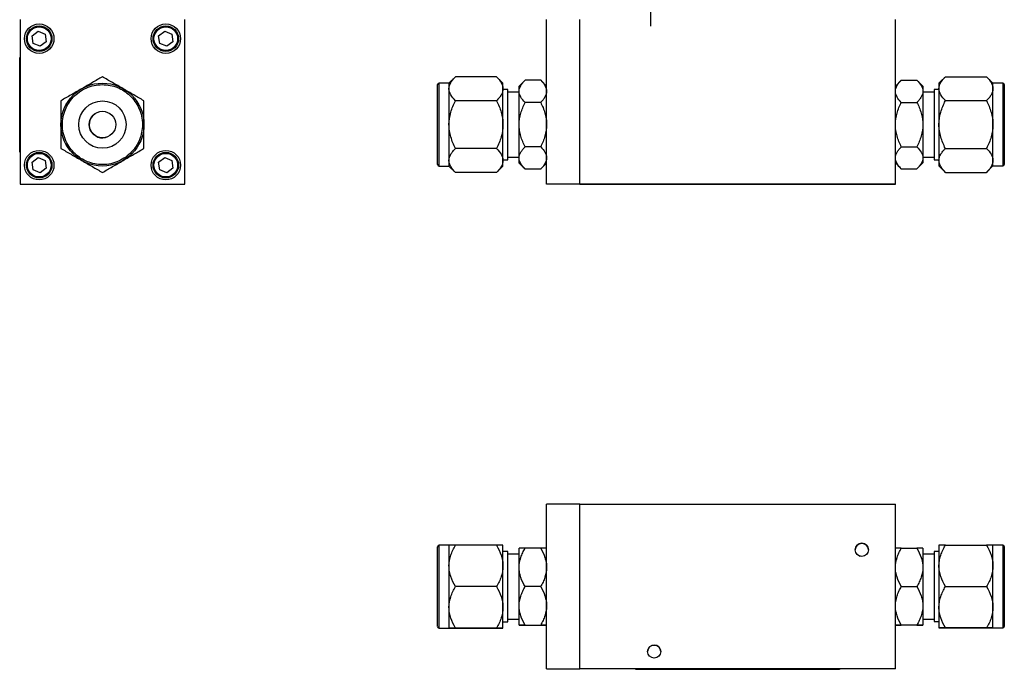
# Model space of a CAD drawing. Header units: inches. Extents: x 3.8 to 27.2, y 3.2 to 18.7.
# Tile 1 of 7: x 3.8 to 14.2, y 3.2 to 10. Entities that reach past the tile are written whole.
import ezdxf

# ---------------------------------------------------------------- set-up
doc = ezdxf.new("R2010")
doc.units = ezdxf.units.IN
doc.header["$LTSCALE"] = 2
doc.header["$MEASUREMENT"] = 0
doc.layers.add('SLD-0', color=179, linetype='Continuous')

# ---------------------------------------------------------------- blocks, each defined once
blk = doc.blocks.new('SW_CENTERMARKSYMBOL_0')
at = {"layer": 'SLD-0', "color": 0}
for p, q in [((0, 0.1), (0, 0.186)), ((-0.1, 0), (-0.186, 0)), ((0, 0), (-0.1, 0)), ((0, 0), (0, 0.1)), ((0, 0), (0, -0.1)), ((0, 0), (0.1, 0)), ((0.1, 0), (0.186, 0)), ((0, -0.1), (0, -0.186))]:
    blk.add_line(p, q, dxfattribs=at)

msp = doc.modelspace()

# ---------------------------------------------------------------- linework, layer by layer
at = {"color": 7, "linetype": 'Continuous', "lineweight": 25}
for p, q in [((3.845, 10.045), (3.846, 9.844)), ((3.846, 10.045), (3.845, 10.045)), ((3.846, 10.046), (3.846, 8.307)), ((5.585, 8.307), (5.585, 10.046)), ((9.404, 8.307), (9.404, 10.046)), ((9.754, 9.845), (9.754, 10.046)), ((13.087, 8.308), (13.087, 10.047)), ((3.971, 9.876), (4.036, 9.925)), ((4.036, 9.925), (4.111, 9.894)), ((4.111, 9.894), (4.122, 9.813)), ((5.308, 9.876), (5.373, 9.925)), ((5.373, 9.925), (5.448, 9.894)), ((5.448, 9.894), (5.459, 9.813)), ((3.982, 9.795), (3.971, 9.876)), ((4.057, 9.764), (3.982, 9.795)), ((4.122, 9.813), (4.057, 9.764)), ((5.319, 9.795), (5.308, 9.876)), ((5.394, 9.764), (5.319, 9.795)), ((5.459, 9.813), (5.394, 9.764)), ((5.586, 8.308), (5.585, 9.845)), ((9.754, 8.308), (9.754, 9.845)), ((3.841, 9.645), (3.846, 9.645)), ((3.841, 8.645), (3.841, 9.645)), ((8.374, 9.374), (8.269, 9.374)), ((8.442, 9.442), (8.374, 9.374)), ((8.374, 9.374), (8.374, 9.316)), ((8.877, 9.442), (8.442, 9.442)), ((8.944, 9.374), (8.877, 9.442)), ((8.944, 9.316), (8.944, 9.374)), ((9.177, 9.405), (9.114, 9.343)), ((9.342, 9.406), (9.177, 9.406)), ((9.404, 9.343), (9.342, 9.405)), ((13.15, 9.406), (13.087, 9.343)), ((13.15, 9.406), (13.315, 9.406)), ((13.377, 9.343), (13.315, 9.406)), ((13.615, 9.442), (13.547, 9.375)), ((13.547, 9.375), (13.547, 9.316)), ((13.615, 9.442), (14.05, 9.442)), ((14.117, 9.375), (14.05, 9.442)), ((14.222, 9.375), (14.117, 9.375)), ((14.117, 9.316), (14.117, 9.375)), ((8.374, 9.316), (8.374, 8.937)), ((8.944, 8.937), (8.944, 9.316)), ((8.994, 9.308), (8.944, 9.308)), ((8.994, 8.566), (8.994, 9.308)), ((9.114, 9.28), (8.994, 9.28)), ((9.114, 9.289), (9.114, 9.343)), ((9.114, 8.937), (9.114, 9.289)), ((13.377, 9.343), (13.377, 9.289)), ((13.377, 9.289), (13.377, 8.937)), ((13.497, 9.281), (13.377, 9.281)), ((13.547, 9.308), (13.497, 9.308)), ((13.497, 9.308), (13.497, 8.566)), ((13.547, 9.316), (13.547, 8.937)), ((14.117, 8.937), (14.117, 9.316)), ((8.877, 9.189), (8.442, 9.189)), ((9.342, 9.171), (9.177, 9.171)), ((13.15, 9.172), (13.315, 9.172)), ((13.615, 9.19), (14.05, 9.19)), ((8.374, 8.937), (8.374, 8.558)), ((8.944, 8.558), (8.944, 8.937)), ((9.114, 8.585), (9.114, 8.937)), ((13.377, 8.937), (13.377, 8.585)), ((13.547, 8.937), (13.547, 8.558)), ((14.117, 8.558), (14.117, 8.937)), ((3.841, 8.645), (3.846, 8.645)), ((8.877, 8.684), (8.442, 8.684)), ((9.342, 8.702), (9.177, 8.702)), ((13.15, 8.703), (13.315, 8.703)), ((13.615, 8.685), (14.05, 8.685)), ((3.971, 8.539), (4.036, 8.588)), ((3.982, 8.458), (3.971, 8.539)), ((4.036, 8.588), (4.111, 8.557)), ((4.111, 8.557), (4.122, 8.476)), ((5.308, 8.539), (5.373, 8.588)), ((5.319, 8.458), (5.308, 8.539)), ((5.373, 8.588), (5.448, 8.557)), ((5.448, 8.557), (5.459, 8.476)), ((8.374, 8.558), (8.374, 8.499)), ((8.944, 8.566), (8.994, 8.566)), ((8.944, 8.499), (8.944, 8.558)), ((8.994, 8.593), (9.114, 8.593)), ((9.114, 8.53), (9.114, 8.585)), ((9.114, 8.53), (9.177, 8.468)), ((9.342, 8.468), (9.404, 8.53)), ((13.087, 8.531), (13.15, 8.468)), ((13.315, 8.468), (13.377, 8.531)), ((13.377, 8.594), (13.497, 8.594)), ((13.377, 8.585), (13.377, 8.531)), ((13.497, 8.566), (13.547, 8.566)), ((13.547, 8.558), (13.547, 8.5)), ((14.117, 8.5), (14.117, 8.558)), ((4.057, 8.427), (3.982, 8.458)), ((4.122, 8.476), (4.057, 8.427)), ((5.394, 8.427), (5.319, 8.458)), ((5.459, 8.476), (5.394, 8.427)), ((8.269, 8.499), (8.374, 8.499)), ((8.374, 8.499), (8.442, 8.432)), ((8.877, 8.431), (8.442, 8.431)), ((8.877, 8.432), (8.944, 8.499)), ((9.342, 8.467), (9.177, 8.467)), ((13.15, 8.468), (13.315, 8.468)), ((13.547, 8.5), (13.615, 8.432)), ((13.615, 8.432), (14.05, 8.432)), ((14.05, 8.432), (14.117, 8.5)), ((14.117, 8.5), (14.222, 8.5)), ((3.846, 8.307), (5.585, 8.307)), ((3.847, 8.306), (4.047, 8.307)), ((3.847, 8.307), (3.847, 8.306)), ((5.585, 8.308), (5.586, 8.308)), ((9.754, 8.307), (9.404, 8.307)), ((9.754, 8.308), (13.087, 8.308)), ((9.754, 8.308), (9.754, 8.308)), ((9.754, 8.307), (9.754, 8.308)), ((9.754, 8.306), (9.754, 8.307)), ((13.087, 8.306), (9.754, 8.306)), ((13.087, 8.306), (13.087, 8.308)), ((9.404, 3.185), (9.404, 4.924)), ((9.754, 4.924), (9.404, 4.924)), ((9.754, 4.924), (9.754, 4.925)), ((9.754, 4.925), (13.087, 4.925)), ((9.754, 3.386), (9.754, 4.924)), ((13.087, 3.186), (13.087, 4.925)), ((8.374, 4.491), (8.269, 4.491)), ((8.374, 4.491), (8.374, 4.273)), ((8.877, 4.491), (8.442, 4.491)), ((8.944, 4.273), (8.944, 4.491)), ((13.547, 4.492), (13.547, 4.274)), ((13.615, 4.492), (14.05, 4.492)), ((14.222, 4.492), (14.117, 4.492)), ((14.117, 4.274), (14.117, 4.492)), ((8.994, 4.425), (8.944, 4.425)), ((8.994, 3.683), (8.994, 4.425)), ((9.114, 4.397), (8.994, 4.397)), ((9.114, 4.257), (9.114, 4.46)), ((9.342, 4.46), (9.177, 4.46)), ((12.687, 4.392), (12.717, 4.376)), ((13.15, 4.461), (13.315, 4.461)), ((13.377, 4.461), (13.377, 4.258)), ((13.497, 4.398), (13.377, 4.398)), ((13.547, 4.425), (13.497, 4.425)), ((13.497, 4.425), (13.497, 3.733)), ((8.374, 4.273), (8.374, 3.835)), ((8.944, 3.835), (8.944, 4.273)), ((13.547, 4.274), (13.547, 3.836)), ((14.117, 3.836), (14.117, 4.274)), ((9.114, 3.851), (9.114, 4.257)), ((13.377, 4.258), (13.377, 3.852)), ((13.15, 4.055), (13.315, 4.055)), ((13.615, 4.055), (14.05, 4.055)), ((8.877, 4.054), (8.442, 4.054)), ((9.342, 4.054), (9.177, 4.054)), ((9.114, 3.648), (9.114, 3.851)), ((13.377, 3.852), (13.377, 3.648)), ((8.374, 3.835), (8.374, 3.616)), ((8.944, 3.616), (8.944, 3.835)), ((13.547, 3.836), (13.547, 3.617)), ((14.117, 3.617), (14.117, 3.836)), ((8.944, 3.683), (8.994, 3.683)), ((8.994, 3.71), (9.114, 3.71)), ((9.177, 3.648), (9.342, 3.648)), ((9.177, 3.647), (9.342, 3.647)), ((13.315, 3.648), (13.15, 3.648)), ((13.315, 3.648), (13.15, 3.648)), ((13.377, 3.711), (13.497, 3.711)), ((13.497, 3.733), (13.497, 3.684)), ((13.497, 3.684), (13.547, 3.684)), ((8.269, 3.616), (8.374, 3.616)), ((8.877, 3.616), (8.442, 3.616)), ((8.442, 3.616), (8.877, 3.616)), ((14.05, 3.617), (13.615, 3.617)), ((13.615, 3.617), (14.05, 3.617)), ((14.117, 3.617), (14.222, 3.617)), ((9.754, 3.186), (9.754, 3.386)), ((9.404, 3.185), (9.754, 3.185)), ((13.087, 3.186), (9.754, 3.186)), ((9.754, 3.185), (9.754, 3.186)), ((10.348, 3.185), (9.754, 3.185)), ((9.754, 3.185), (9.754, 3.185)), ((10.348, 3.18), (10.348, 3.185)), ((12.498, 3.185), (10.348, 3.185)), ((12.498, 3.18), (10.348, 3.18)), ((13.087, 3.185), (12.498, 3.185)), ((12.498, 3.185), (12.498, 3.18)), ((13.087, 3.185), (13.087, 3.186))]:
    msp.add_line(p, q, dxfattribs=at)
at = {"color": 8, "linetype": 'Continuous', "lineweight": 25}
for p, q in [((8.269, 8.499), (8.269, 9.374)), ((14.222, 9.375), (14.222, 8.5)), ((8.269, 3.616), (8.269, 4.491)), ((14.222, 4.492), (14.222, 3.676)), ((14.222, 3.676), (14.222, 3.617))]:
    msp.add_line(p, q, dxfattribs=at)
at = {"color": 7, "linetype": 'Continuous', "lineweight": 25}
for centre, radius in [((4.047, 9.845), 0.156), ((5.384, 9.845), 0.156), ((4.047, 9.845), 0.135), ((4.047, 9.845), 0.125), ((5.384, 9.845), 0.135), ((5.384, 9.845), 0.125), ((4.715, 8.937), 0.438), ((4.715, 8.937), 0.25), ((4.715, 8.937), 0.14), ((4.047, 8.508), 0.156), ((4.047, 8.508), 0.135), ((4.047, 8.508), 0.125), ((5.384, 8.508), 0.156), ((5.384, 8.508), 0.135), ((5.384, 8.508), 0.125), ((12.733, 4.443), 0.0693), ((10.541, 3.368), 0.0693)]:
    msp.add_circle(centre, radius, dxfattribs=at)
for centre, radius, start, end in [((8.269, 9.359), 0.015, 90, 180), ((14.222, 9.36), 0.015, 0, 90), ((4.715, 8.937), 0.14, 126.5352, 306.1902), ((8.269, 8.514), 0.015, 180, 270), ((14.222, 8.515), 0.015, 270, 0), ((10.517, 17.096), 8.789, 269.7056, 270.6041), ((12.709, 17.096), 8.789, 269.7056, 270.6041), ((8.269, 4.476), 0.015, 90, 180), ((12.733, 4.443), 0.0693, 0, 180), ((14.222, 4.477), 0.015, 0, 90), ((12.524, 4.054), 0.375, 59.1789, 64.3565), ((8.269, 3.631), 0.015, 180, 270), ((14.222, 3.632), 0.015, 270, 0), ((10.541, 3.368), 0.0693, 0, 180)]:
    msp.add_arc(centre, radius, start, end, dxfattribs=at)
for points, knots in [([(4.348, 9.148), (4.336, 9.125), (4.313, 9.077), (4.294, 8.997), (4.29, 8.912), (4.304, 8.826), (4.335, 8.745), (4.381, 8.673), (4.438, 8.614), (4.502, 8.568), (4.574, 8.535), (4.654, 8.516), (4.739, 8.512), (4.825, 8.526), (4.906, 8.557), (4.978, 8.603), (5.037, 8.66), (5.083, 8.724), (5.116, 8.796), (5.135, 8.876), (5.139, 8.961), (5.125, 9.047), (5.094, 9.128), (5.048, 9.2), (4.991, 9.259), (4.927, 9.305), (4.855, 9.338), (4.775, 9.357), (4.69, 9.361), (4.604, 9.348), (4.523, 9.316), (4.451, 9.27), (4.392, 9.213), (4.361, 9.17), (4.348, 9.148)], [0, 0, 0, 0, 0.029129, 0.060003, 0.09216, 0.125, 0.15784, 0.189997, 0.220871, 0.25, 0.279129, 0.310003, 0.34216, 0.375, 0.40784, 0.439997, 0.470871, 0.5, 0.529129, 0.560003, 0.59216, 0.625, 0.65784, 0.689997, 0.720871, 0.75, 0.779129, 0.810003, 0.84216, 0.875, 0.90784, 0.939997, 0.970871, 1, 1, 1, 1]), ([(4.714, 9.442), (4.68, 9.422), (4.645, 9.402), (4.59, 9.37), (4.572, 9.359), (4.534, 9.338), (4.515, 9.326), (4.495, 9.315)], [0, 0, 0, 0, 0.5, 0.5, 0.75, 0.75, 1, 1, 1, 1]), ([(4.933, 9.316), (4.895, 9.338), (4.857, 9.359), (4.802, 9.391), (4.784, 9.401), (4.749, 9.422), (4.731, 9.432), (4.714, 9.442)], [0, 0, 0, 0, 0.5, 0.5, 0.75, 0.75, 1, 1, 1, 1]), ([(8.254, 8.515), (8.254, 8.515), (8.254, 8.514), (8.254, 8.524), (8.254, 8.541), (8.254, 8.559), (8.254, 8.58), (8.254, 8.613), (8.254, 8.66), (8.254, 8.717), (8.254, 8.772), (8.254, 8.822), (8.254, 8.871), (8.254, 8.918), (8.254, 8.975), (8.254, 9.033), (8.254, 9.088), (8.254, 9.128), (8.254, 9.165), (8.254, 9.21), (8.254, 9.259), (8.254, 9.3), (8.254, 9.327), (8.254, 9.344), (8.254, 9.355), (8.254, 9.359), (8.254, 9.359), (8.254, 9.359)], [0, 0, 0, 0, 0.017891, 0.083524, 0.116377, 0.149245, 0.181414, 0.213597, 0.275301, 0.333518, 0.372341, 0.412374, 0.453539, 0.485707, 0.517891, 0.583524, 0.616377, 0.649245, 0.681414, 0.713597, 0.775301, 0.833518, 0.872341, 0.912374, 0.953539, 0.985707, 1, 1, 1, 1]), ([(8.374, 9.316), (8.374, 9.338), (8.381, 9.359), (8.399, 9.391), (8.407, 9.401), (8.423, 9.422), (8.432, 9.432), (8.442, 9.442)], [0, 0, 0, 0, 0.5, 0.5, 0.75, 0.75, 1, 1, 1, 1]), ([(8.877, 9.442), (8.897, 9.422), (8.913, 9.402), (8.931, 9.37), (8.936, 9.36), (8.943, 9.338), (8.944, 9.327), (8.944, 9.316)], [0, 0, 0, 0, 0.5, 0.5, 0.75, 0.75, 1, 1, 1, 1]), ([(9.114, 9.289), (9.114, 9.309), (9.121, 9.329), (9.138, 9.359), (9.144, 9.368), (9.16, 9.387), (9.168, 9.397), (9.177, 9.406)], [0, 0, 0, 0, 0.5, 0.5, 0.75, 0.75, 1, 1, 1, 1]), ([(9.342, 9.406), (9.36, 9.387), (9.376, 9.369), (9.392, 9.339), (9.397, 9.329), (9.403, 9.309), (9.404, 9.299), (9.404, 9.289)], [0, 0, 0, 0, 0.5, 0.5, 0.75, 0.75, 1, 1, 1, 1]), ([(13.087, 9.289), (13.087, 9.31), (13.094, 9.33), (13.111, 9.359), (13.117, 9.369), (13.133, 9.388), (13.141, 9.397), (13.15, 9.406)], [0, 0, 0, 0, 0.5, 0.5, 0.75, 0.75, 1, 1, 1, 1]), ([(13.315, 9.406), (13.333, 9.388), (13.349, 9.369), (13.365, 9.34), (13.37, 9.33), (13.376, 9.31), (13.377, 9.299), (13.377, 9.289)], [0, 0, 0, 0, 0.5, 0.5, 0.75, 0.75, 1, 1, 1, 1]), ([(13.547, 9.316), (13.547, 9.338), (13.554, 9.36), (13.572, 9.391), (13.58, 9.402), (13.596, 9.422), (13.605, 9.432), (13.615, 9.442)], [0, 0, 0, 0, 0.5, 0.5, 0.75, 0.75, 1, 1, 1, 1]), ([(14.05, 9.442), (14.07, 9.422), (14.086, 9.402), (14.104, 9.371), (14.109, 9.36), (14.116, 9.338), (14.117, 9.327), (14.117, 9.316)], [0, 0, 0, 0, 0.5, 0.5, 0.75, 0.75, 1, 1, 1, 1]), ([(14.237, 9.359), (14.237, 9.359), (14.237, 9.359), (14.237, 9.35), (14.237, 9.333), (14.237, 9.315), (14.237, 9.294), (14.237, 9.261), (14.237, 9.214), (14.237, 9.157), (14.237, 9.102), (14.237, 9.052), (14.237, 9.003), (14.237, 8.957), (14.237, 8.899), (14.237, 8.842), (14.237, 8.786), (14.237, 8.747), (14.237, 8.709), (14.237, 8.664), (14.237, 8.615), (14.237, 8.574), (14.237, 8.547), (14.237, 8.529), (14.237, 8.519), (14.237, 8.515), (14.237, 8.515), (14.237, 8.515)], [0, 0, 0, 0, 0.0174143, 0.0830476, 0.1159002, 0.1487688, 0.1809369, 0.2131207, 0.2748248, 0.3330417, 0.3718642, 0.4118978, 0.4530624, 0.4852306, 0.5174143, 0.5830476, 0.6159002, 0.6487688, 0.6809369, 0.7131207, 0.7748248, 0.8330417, 0.8718642, 0.9118978, 0.9530624, 0.9852306, 1, 1, 1, 1]), ([(4.495, 9.315), (4.457, 9.293), (4.42, 9.271), (4.365, 9.24), (4.347, 9.229), (4.311, 9.209), (4.294, 9.199), (4.277, 9.189)], [0, 0, 0, 0, 0.5, 0.5, 0.75, 0.75, 1, 1, 1, 1]), ([(5.152, 9.189), (5.118, 9.209), (5.082, 9.229), (5.028, 9.261), (5.009, 9.272), (4.972, 9.293), (4.952, 9.304), (4.933, 9.316)], [0, 0, 0, 0, 0.5, 0.5, 0.75, 0.75, 1, 1, 1, 1]), ([(8.442, 9.189), (8.422, 9.209), (8.406, 9.229), (8.388, 9.261), (8.383, 9.272), (8.376, 9.293), (8.374, 9.304), (8.374, 9.316)], [0, 0, 0, 0, 0.5, 0.5, 0.75, 0.75, 1, 1, 1, 1]), ([(8.944, 9.316), (8.944, 9.293), (8.938, 9.272), (8.92, 9.24), (8.912, 9.23), (8.896, 9.209), (8.887, 9.199), (8.877, 9.189)], [0, 0, 0, 0, 0.5, 0.5, 0.75, 0.75, 1, 1, 1, 1]), ([(9.177, 9.171), (9.159, 9.19), (9.143, 9.209), (9.127, 9.238), (9.122, 9.248), (9.116, 9.268), (9.114, 9.278), (9.114, 9.289)], [0, 0, 0, 0, 0.5, 0.5, 0.75, 0.75, 1, 1, 1, 1]), ([(9.404, 9.289), (9.404, 9.268), (9.398, 9.248), (9.381, 9.219), (9.375, 9.209), (9.359, 9.19), (9.351, 9.181), (9.342, 9.171)], [0, 0, 0, 0, 0.5, 0.5, 0.75, 0.75, 1, 1, 1, 1]), ([(13.15, 9.172), (13.132, 9.19), (13.116, 9.209), (13.1, 9.238), (13.095, 9.248), (13.089, 9.268), (13.087, 9.279), (13.087, 9.289)], [0, 0, 0, 0, 0.5, 0.5, 0.75, 0.75, 1, 1, 1, 1]), ([(13.377, 9.289), (13.377, 9.268), (13.371, 9.248), (13.354, 9.219), (13.348, 9.209), (13.332, 9.19), (13.324, 9.181), (13.315, 9.172)], [0, 0, 0, 0, 0.5, 0.5, 0.75, 0.75, 1, 1, 1, 1]), ([(13.615, 9.19), (13.595, 9.21), (13.579, 9.23), (13.561, 9.261), (13.556, 9.272), (13.549, 9.294), (13.547, 9.305), (13.547, 9.316)], [0, 0, 0, 0, 0.5, 0.5, 0.75, 0.75, 1, 1, 1, 1]), ([(14.117, 9.316), (14.117, 9.294), (14.111, 9.272), (14.093, 9.241), (14.085, 9.23), (14.069, 9.21), (14.06, 9.2), (14.05, 9.19)], [0, 0, 0, 0, 0.5, 0.5, 0.75, 0.75, 1, 1, 1, 1]), ([(4.277, 9.189), (4.277, 9.149), (4.277, 9.109), (4.277, 9.046), (4.277, 9.025), (4.277, 8.981), (4.277, 8.959), (4.277, 8.936)], [0, 0, 0, 0, 0.5, 0.5, 0.75, 0.75, 1, 1, 1, 1]), ([(5.152, 8.937), (5.152, 8.981), (5.152, 9.024), (5.152, 9.088), (5.152, 9.109), (5.152, 9.15), (5.152, 9.17), (5.152, 9.189)], [0, 0, 0, 0, 0.5, 0.5, 0.75, 0.75, 1, 1, 1, 1]), ([(8.374, 8.937), (8.374, 8.981), (8.381, 9.024), (8.399, 9.088), (8.407, 9.109), (8.423, 9.15), (8.432, 9.17), (8.442, 9.189)], [0, 0, 0, 0, 0.5, 0.5, 0.75, 0.75, 1, 1, 1, 1]), ([(8.877, 9.189), (8.897, 9.15), (8.913, 9.109), (8.931, 9.047), (8.936, 9.025), (8.943, 8.982), (8.944, 8.959), (8.944, 8.937)], [0, 0, 0, 0, 0.5, 0.5, 0.75, 0.75, 1, 1, 1, 1]), ([(9.114, 8.937), (9.114, 8.978), (9.121, 9.018), (9.138, 9.077), (9.144, 9.096), (9.16, 9.134), (9.168, 9.153), (9.177, 9.171)], [0, 0, 0, 0, 0.5, 0.5, 0.75, 0.75, 1, 1, 1, 1]), ([(9.342, 9.171), (9.36, 9.135), (9.376, 9.097), (9.392, 9.039), (9.397, 9.019), (9.403, 8.978), (9.404, 8.958), (9.404, 8.937)], [0, 0, 0, 0, 0.5, 0.5, 0.75, 0.75, 1, 1, 1, 1]), ([(13.087, 8.937), (13.087, 8.979), (13.094, 9.019), (13.111, 9.078), (13.117, 9.097), (13.133, 9.135), (13.141, 9.154), (13.15, 9.172)], [0, 0, 0, 0, 0.5, 0.5, 0.75, 0.75, 1, 1, 1, 1]), ([(13.315, 9.172), (13.333, 9.135), (13.349, 9.098), (13.365, 9.039), (13.37, 9.019), (13.376, 8.979), (13.377, 8.958), (13.377, 8.937)], [0, 0, 0, 0, 0.5, 0.5, 0.75, 0.75, 1, 1, 1, 1]), ([(13.547, 8.937), (13.547, 8.982), (13.554, 9.025), (13.572, 9.088), (13.58, 9.109), (13.596, 9.15), (13.605, 9.17), (13.615, 9.19)], [0, 0, 0, 0, 0.5, 0.5, 0.75, 0.75, 1, 1, 1, 1]), ([(14.05, 9.19), (14.07, 9.15), (14.086, 9.11), (14.104, 9.047), (14.109, 9.026), (14.116, 8.982), (14.117, 8.96), (14.117, 8.937)], [0, 0, 0, 0, 0.5, 0.5, 0.75, 0.75, 1, 1, 1, 1]), ([(4.277, 8.936), (4.277, 8.892), (4.277, 8.849), (4.277, 8.785), (4.277, 8.764), (4.277, 8.723), (4.277, 8.703), (4.277, 8.684)], [0, 0, 0, 0, 0.5, 0.5, 0.75, 0.75, 1, 1, 1, 1]), ([(5.152, 8.684), (5.152, 8.724), (5.152, 8.764), (5.152, 8.827), (5.152, 8.849), (5.152, 8.892), (5.152, 8.915), (5.152, 8.937)], [0, 0, 0, 0, 0.5, 0.5, 0.75, 0.75, 1, 1, 1, 1]), ([(8.442, 8.684), (8.422, 8.724), (8.406, 8.764), (8.388, 8.827), (8.383, 8.849), (8.376, 8.892), (8.374, 8.915), (8.374, 8.937)], [0, 0, 0, 0, 0.5, 0.5, 0.75, 0.75, 1, 1, 1, 1]), ([(8.944, 8.937), (8.944, 8.893), (8.938, 8.849), (8.92, 8.786), (8.912, 8.765), (8.896, 8.724), (8.887, 8.704), (8.877, 8.684)], [0, 0, 0, 0, 0.5, 0.5, 0.75, 0.75, 1, 1, 1, 1]), ([(9.177, 8.702), (9.159, 8.739), (9.143, 8.777), (9.127, 8.835), (9.122, 8.855), (9.116, 8.895), (9.114, 8.916), (9.114, 8.937)], [0, 0, 0, 0, 0.5, 0.5, 0.75, 0.75, 1, 1, 1, 1]), ([(9.404, 8.937), (9.404, 8.896), (9.398, 8.856), (9.381, 8.797), (9.375, 8.777), (9.359, 8.739), (9.351, 8.721), (9.342, 8.702)], [0, 0, 0, 0, 0.5, 0.5, 0.75, 0.75, 1, 1, 1, 1]), ([(13.15, 8.703), (13.132, 8.74), (13.116, 8.777), (13.1, 8.836), (13.095, 8.855), (13.089, 8.896), (13.087, 8.917), (13.087, 8.937)], [0, 0, 0, 0, 0.5, 0.5, 0.75, 0.75, 1, 1, 1, 1]), ([(13.377, 8.937), (13.377, 8.896), (13.371, 8.856), (13.354, 8.797), (13.348, 8.778), (13.332, 8.74), (13.324, 8.721), (13.315, 8.703)], [0, 0, 0, 0, 0.5, 0.5, 0.75, 0.75, 1, 1, 1, 1]), ([(13.615, 8.685), (13.595, 8.724), (13.579, 8.765), (13.561, 8.828), (13.556, 8.849), (13.549, 8.893), (13.547, 8.915), (13.547, 8.937)], [0, 0, 0, 0, 0.5, 0.5, 0.75, 0.75, 1, 1, 1, 1]), ([(14.117, 8.937), (14.117, 8.893), (14.111, 8.85), (14.093, 8.786), (14.085, 8.766), (14.069, 8.725), (14.06, 8.705), (14.05, 8.685)], [0, 0, 0, 0, 0.5, 0.5, 0.75, 0.75, 1, 1, 1, 1]), ([(4.277, 8.684), (4.311, 8.664), (4.347, 8.644), (4.401, 8.612), (4.42, 8.602), (4.457, 8.58), (4.477, 8.569), (4.496, 8.558)], [0, 0, 0, 0, 0.5, 0.5, 0.75, 0.75, 1, 1, 1, 1]), ([(4.934, 8.558), (4.972, 8.58), (5.009, 8.602), (5.064, 8.633), (5.082, 8.644), (5.118, 8.664), (5.135, 8.674), (5.152, 8.684)], [0, 0, 0, 0, 0.5, 0.5, 0.75, 0.75, 1, 1, 1, 1]), ([(8.374, 8.558), (8.374, 8.58), (8.381, 8.602), (8.399, 8.633), (8.407, 8.644), (8.423, 8.664), (8.432, 8.674), (8.442, 8.684)], [0, 0, 0, 0, 0.5, 0.5, 0.75, 0.75, 1, 1, 1, 1]), ([(8.877, 8.684), (8.897, 8.664), (8.913, 8.644), (8.931, 8.613), (8.936, 8.602), (8.943, 8.58), (8.944, 8.569), (8.944, 8.558)], [0, 0, 0, 0, 0.5, 0.5, 0.75, 0.75, 1, 1, 1, 1]), ([(9.114, 8.585), (9.114, 8.606), (9.121, 8.626), (9.138, 8.655), (9.144, 8.665), (9.16, 8.684), (9.168, 8.693), (9.177, 8.702)], [0, 0, 0, 0, 0.5, 0.5, 0.75, 0.75, 1, 1, 1, 1]), ([(9.342, 8.702), (9.36, 8.684), (9.376, 8.665), (9.392, 8.636), (9.397, 8.626), (9.403, 8.606), (9.404, 8.595), (9.404, 8.585)], [0, 0, 0, 0, 0.5, 0.5, 0.75, 0.75, 1, 1, 1, 1]), ([(13.087, 8.585), (13.087, 8.606), (13.094, 8.626), (13.111, 8.656), (13.117, 8.665), (13.133, 8.684), (13.141, 8.694), (13.15, 8.703)], [0, 0, 0, 0, 0.5, 0.5, 0.75, 0.75, 1, 1, 1, 1]), ([(13.315, 8.703), (13.333, 8.684), (13.349, 8.666), (13.365, 8.636), (13.37, 8.626), (13.376, 8.606), (13.377, 8.596), (13.377, 8.585)], [0, 0, 0, 0, 0.5, 0.5, 0.75, 0.75, 1, 1, 1, 1]), ([(13.547, 8.558), (13.547, 8.581), (13.554, 8.602), (13.572, 8.634), (13.58, 8.644), (13.596, 8.665), (13.605, 8.675), (13.615, 8.685)], [0, 0, 0, 0, 0.5, 0.5, 0.75, 0.75, 1, 1, 1, 1]), ([(14.05, 8.685), (14.07, 8.665), (14.086, 8.645), (14.104, 8.613), (14.109, 8.603), (14.116, 8.581), (14.117, 8.57), (14.117, 8.558)], [0, 0, 0, 0, 0.5, 0.5, 0.75, 0.75, 1, 1, 1, 1]), ([(4.496, 8.558), (4.534, 8.535), (4.572, 8.514), (4.627, 8.482), (4.645, 8.472), (4.68, 8.451), (4.698, 8.441), (4.715, 8.431)], [0, 0, 0, 0, 0.5, 0.5, 0.75, 0.75, 1, 1, 1, 1]), ([(4.715, 8.431), (4.749, 8.451), (4.784, 8.471), (4.839, 8.503), (4.857, 8.514), (4.895, 8.535), (4.914, 8.547), (4.934, 8.558)], [0, 0, 0, 0, 0.5, 0.5, 0.75, 0.75, 1, 1, 1, 1]), ([(8.442, 8.431), (8.422, 8.451), (8.406, 8.471), (8.388, 8.503), (8.383, 8.514), (8.376, 8.535), (8.374, 8.547), (8.374, 8.558)], [0, 0, 0, 0, 0.5, 0.5, 0.75, 0.75, 1, 1, 1, 1]), ([(8.944, 8.558), (8.944, 8.536), (8.938, 8.514), (8.92, 8.482), (8.912, 8.472), (8.896, 8.451), (8.887, 8.441), (8.877, 8.431)], [0, 0, 0, 0, 0.5, 0.5, 0.75, 0.75, 1, 1, 1, 1]), ([(9.177, 8.467), (9.159, 8.486), (9.143, 8.505), (9.127, 8.534), (9.122, 8.544), (9.116, 8.564), (9.114, 8.575), (9.114, 8.585)], [0, 0, 0, 0, 0.5, 0.5, 0.75, 0.75, 1, 1, 1, 1]), ([(9.404, 8.585), (9.404, 8.564), (9.398, 8.544), (9.381, 8.515), (9.375, 8.505), (9.359, 8.486), (9.351, 8.477), (9.342, 8.467)], [0, 0, 0, 0, 0.5, 0.5, 0.75, 0.75, 1, 1, 1, 1]), ([(13.15, 8.468), (13.132, 8.486), (13.116, 8.505), (13.1, 8.534), (13.095, 8.544), (13.089, 8.565), (13.087, 8.575), (13.087, 8.585)], [0, 0, 0, 0, 0.5, 0.5, 0.75, 0.75, 1, 1, 1, 1]), ([(13.377, 8.585), (13.377, 8.565), (13.371, 8.545), (13.354, 8.515), (13.348, 8.506), (13.332, 8.486), (13.324, 8.477), (13.315, 8.468)], [0, 0, 0, 0, 0.5, 0.5, 0.75, 0.75, 1, 1, 1, 1]), ([(13.615, 8.432), (13.595, 8.452), (13.579, 8.472), (13.561, 8.503), (13.556, 8.514), (13.549, 8.536), (13.547, 8.547), (13.547, 8.558)], [0, 0, 0, 0, 0.5, 0.5, 0.75, 0.75, 1, 1, 1, 1]), ([(14.117, 8.558), (14.117, 8.536), (14.111, 8.515), (14.093, 8.483), (14.085, 8.472), (14.069, 8.452), (14.06, 8.442), (14.05, 8.432)], [0, 0, 0, 0, 0.5, 0.5, 0.75, 0.75, 1, 1, 1, 1]), ([(8.254, 3.632), (8.254, 3.632), (8.254, 3.631), (8.254, 3.641), (8.254, 3.659), (8.254, 3.676), (8.254, 3.697), (8.254, 3.73), (8.254, 3.777), (8.254, 3.835), (8.254, 3.889), (8.254, 3.939), (8.254, 3.988), (8.254, 4.035), (8.254, 4.092), (8.254, 4.15), (8.254, 4.205), (8.254, 4.245), (8.254, 4.282), (8.254, 4.328), (8.254, 4.376), (8.254, 4.417), (8.254, 4.444), (8.254, 4.462), (8.254, 4.472), (8.254, 4.476), (8.254, 4.476), (8.254, 4.476)], [0, 0, 0, 0, 0.017891, 0.083524, 0.116377, 0.149245, 0.181414, 0.213597, 0.275301, 0.333518, 0.372341, 0.412374, 0.453539, 0.485707, 0.517891, 0.583524, 0.616377, 0.649245, 0.681414, 0.713597, 0.775301, 0.833518, 0.872341, 0.912374, 0.953539, 0.985707, 1, 1, 1, 1]), ([(8.374, 4.273), (8.374, 4.311), (8.381, 4.349), (8.399, 4.403), (8.407, 4.422), (8.423, 4.457), (8.432, 4.474), (8.442, 4.491)], [0, 0, 0, 0, 0.5, 0.5, 0.75, 0.75, 1, 1, 1, 1]), ([(8.442, 4.491), (8.422, 4.491), (8.406, 4.491), (8.388, 4.491), (8.383, 4.491), (8.376, 4.491), (8.374, 4.491), (8.374, 4.491)], [0, 0, 0, 0, 0.5, 0.5, 0.75, 0.75, 1, 1, 1, 1]), ([(8.877, 4.491), (8.897, 4.457), (8.913, 4.422), (8.931, 4.368), (8.936, 4.349), (8.943, 4.312), (8.944, 4.292), (8.944, 4.273)], [0, 0, 0, 0, 0.5, 0.5, 0.75, 0.75, 1, 1, 1, 1]), ([(8.944, 4.491), (8.944, 4.491), (8.938, 4.491), (8.92, 4.491), (8.912, 4.491), (8.896, 4.491), (8.887, 4.491), (8.877, 4.491)], [0, 0, 0, 0, 0.5, 0.5, 0.75, 0.75, 1, 1, 1, 1]), ([(13.547, 4.274), (13.547, 4.312), (13.554, 4.349), (13.572, 4.404), (13.58, 4.422), (13.596, 4.458), (13.605, 4.475), (13.615, 4.492)], [0, 0, 0, 0, 0.5, 0.5, 0.75, 0.75, 1, 1, 1, 1]), ([(13.615, 4.492), (13.595, 4.492), (13.579, 4.492), (13.561, 4.492), (13.556, 4.492), (13.549, 4.492), (13.547, 4.492), (13.547, 4.492)], [0, 0, 0, 0, 0.5, 0.5, 0.75, 0.75, 1, 1, 1, 1]), ([(14.05, 4.492), (14.07, 4.458), (14.086, 4.423), (14.104, 4.368), (14.109, 4.35), (14.116, 4.312), (14.117, 4.293), (14.117, 4.274)], [0, 0, 0, 0, 0.5, 0.5, 0.75, 0.75, 1, 1, 1, 1]), ([(14.117, 4.492), (14.117, 4.492), (14.111, 4.492), (14.093, 4.492), (14.085, 4.492), (14.069, 4.492), (14.06, 4.492), (14.05, 4.492)], [0, 0, 0, 0, 0.5, 0.5, 0.75, 0.75, 1, 1, 1, 1]), ([(14.237, 4.476), (14.237, 4.477), (14.237, 4.477), (14.237, 4.468), (14.237, 4.45), (14.237, 4.432), (14.237, 4.411), (14.237, 4.379), (14.237, 4.332), (14.237, 4.274), (14.237, 4.22), (14.237, 4.17), (14.237, 4.121), (14.237, 4.074), (14.237, 4.017), (14.237, 3.959), (14.237, 3.904), (14.237, 3.864), (14.237, 3.827), (14.237, 3.781), (14.237, 3.732), (14.237, 3.703), (14.237, 3.689)], [0, 0, 0, 0, 0.020905, 0.099692, 0.139129, 0.178585, 0.2172, 0.255834, 0.329905, 0.39979, 0.446393, 0.49445, 0.543865, 0.58248, 0.621115, 0.699902, 0.739339, 0.778795, 0.81741, 0.856044, 0.930115, 1, 1, 1, 1]), ([(9.114, 4.257), (9.114, 4.293), (9.121, 4.328), (9.138, 4.379), (9.144, 4.395), (9.16, 4.428), (9.168, 4.444), (9.177, 4.46)], [0, 0, 0, 0, 0.5, 0.5, 0.75, 0.75, 1, 1, 1, 1]), ([(9.177, 4.46), (9.159, 4.46), (9.143, 4.46), (9.127, 4.46), (9.122, 4.46), (9.116, 4.46), (9.114, 4.46), (9.114, 4.46)], [0, 0, 0, 0, 0.5, 0.5, 0.75, 0.75, 1, 1, 1, 1]), ([(9.342, 4.46), (9.36, 4.428), (9.376, 4.396), (9.392, 4.345), (9.397, 4.328), (9.403, 4.293), (9.404, 4.275), (9.404, 4.257)], [0, 0, 0, 0, 0.5, 0.5, 0.75, 0.75, 1, 1, 1, 1]), ([(9.404, 4.46), (9.404, 4.46), (9.398, 4.46), (9.381, 4.46), (9.375, 4.46), (9.359, 4.46), (9.351, 4.46), (9.342, 4.46)], [0, 0, 0, 0, 0.5, 0.5, 0.75, 0.75, 1, 1, 1, 1]), ([(13.087, 4.258), (13.087, 4.294), (13.094, 4.328), (13.111, 4.379), (13.117, 4.396), (13.133, 4.429), (13.141, 4.445), (13.15, 4.461)], [0, 0, 0, 0, 0.5, 0.5, 0.75, 0.75, 1, 1, 1, 1]), ([(13.15, 4.461), (13.132, 4.461), (13.116, 4.461), (13.1, 4.461), (13.095, 4.461), (13.089, 4.461), (13.087, 4.461), (13.087, 4.461)], [0, 0, 0, 0, 0.5, 0.5, 0.75, 0.75, 1, 1, 1, 1]), ([(13.315, 4.461), (13.333, 4.429), (13.349, 4.397), (13.365, 4.346), (13.37, 4.329), (13.376, 4.294), (13.377, 4.276), (13.377, 4.258)], [0, 0, 0, 0, 0.5, 0.5, 0.75, 0.75, 1, 1, 1, 1]), ([(13.377, 4.461), (13.377, 4.461), (13.371, 4.461), (13.354, 4.461), (13.348, 4.461), (13.332, 4.461), (13.324, 4.461), (13.315, 4.461)], [0, 0, 0, 0, 0.5, 0.5, 0.75, 0.75, 1, 1, 1, 1]), ([(8.442, 4.054), (8.422, 4.088), (8.406, 4.123), (8.388, 4.178), (8.383, 4.196), (8.376, 4.234), (8.374, 4.253), (8.374, 4.273)], [0, 0, 0, 0, 0.5, 0.5, 0.75, 0.75, 1, 1, 1, 1]), ([(8.944, 4.273), (8.944, 4.234), (8.938, 4.197), (8.92, 4.142), (8.912, 4.124), (8.896, 4.089), (8.887, 4.071), (8.877, 4.054)], [0, 0, 0, 0, 0.5, 0.5, 0.75, 0.75, 1, 1, 1, 1]), ([(13.615, 4.055), (13.595, 4.089), (13.579, 4.124), (13.561, 4.179), (13.556, 4.197), (13.549, 4.235), (13.547, 4.254), (13.547, 4.274)], [0, 0, 0, 0, 0.5, 0.5, 0.75, 0.75, 1, 1, 1, 1]), ([(14.117, 4.274), (14.117, 4.235), (14.111, 4.198), (14.093, 4.143), (14.085, 4.125), (14.069, 4.089), (14.06, 4.072), (14.05, 4.055)], [0, 0, 0, 0, 0.5, 0.5, 0.75, 0.75, 1, 1, 1, 1]), ([(9.177, 4.054), (9.159, 4.086), (9.143, 4.119), (9.127, 4.169), (9.122, 4.186), (9.116, 4.221), (9.114, 4.239), (9.114, 4.257)], [0, 0, 0, 0, 0.5, 0.5, 0.75, 0.75, 1, 1, 1, 1]), ([(9.404, 4.257), (9.404, 4.222), (9.398, 4.187), (9.381, 4.136), (9.375, 4.119), (9.359, 4.086), (9.351, 4.07), (9.342, 4.054)], [0, 0, 0, 0, 0.5, 0.5, 0.75, 0.75, 1, 1, 1, 1]), ([(13.15, 4.055), (13.132, 4.087), (13.116, 4.119), (13.1, 4.17), (13.095, 4.187), (13.089, 4.222), (13.087, 4.24), (13.087, 4.258)], [0, 0, 0, 0, 0.5, 0.5, 0.75, 0.75, 1, 1, 1, 1]), ([(13.377, 4.258), (13.377, 4.222), (13.371, 4.188), (13.354, 4.137), (13.348, 4.12), (13.332, 4.087), (13.324, 4.071), (13.315, 4.055)], [0, 0, 0, 0, 0.5, 0.5, 0.75, 0.75, 1, 1, 1, 1]), ([(13.087, 3.852), (13.087, 3.887), (13.094, 3.922), (13.111, 3.973), (13.117, 3.99), (13.133, 4.023), (13.141, 4.039), (13.15, 4.055)], [0, 0, 0, 0, 0.5, 0.5, 0.75, 0.75, 1, 1, 1, 1]), ([(13.315, 4.055), (13.333, 4.023), (13.349, 3.99), (13.365, 3.94), (13.37, 3.923), (13.376, 3.888), (13.377, 3.87), (13.377, 3.852)], [0, 0, 0, 0, 0.5, 0.5, 0.75, 0.75, 1, 1, 1, 1]), ([(13.547, 3.836), (13.547, 3.874), (13.554, 3.912), (13.572, 3.967), (13.58, 3.985), (13.596, 4.02), (13.605, 4.038), (13.615, 4.055)], [0, 0, 0, 0, 0.5, 0.5, 0.75, 0.75, 1, 1, 1, 1]), ([(14.05, 4.055), (14.07, 4.021), (14.086, 3.985), (14.104, 3.931), (14.109, 3.913), (14.116, 3.875), (14.117, 3.855), (14.117, 3.836)], [0, 0, 0, 0, 0.5, 0.5, 0.75, 0.75, 1, 1, 1, 1]), ([(8.374, 3.835), (8.374, 3.874), (8.381, 3.911), (8.399, 3.966), (8.407, 3.984), (8.423, 4.02), (8.432, 4.037), (8.442, 4.054)], [0, 0, 0, 0, 0.5, 0.5, 0.75, 0.75, 1, 1, 1, 1]), ([(8.877, 4.054), (8.897, 4.02), (8.913, 3.985), (8.931, 3.93), (8.936, 3.912), (8.943, 3.874), (8.944, 3.855), (8.944, 3.835)], [0, 0, 0, 0, 0.5, 0.5, 0.75, 0.75, 1, 1, 1, 1]), ([(9.114, 3.851), (9.114, 3.887), (9.121, 3.921), (9.138, 3.972), (9.144, 3.989), (9.16, 4.022), (9.168, 4.038), (9.177, 4.054)], [0, 0, 0, 0, 0.5, 0.5, 0.75, 0.75, 1, 1, 1, 1]), ([(9.342, 4.054), (9.36, 4.022), (9.376, 3.99), (9.392, 3.939), (9.397, 3.922), (9.403, 3.887), (9.404, 3.869), (9.404, 3.851)], [0, 0, 0, 0, 0.5, 0.5, 0.75, 0.75, 1, 1, 1, 1]), ([(9.177, 3.648), (9.159, 3.68), (9.143, 3.712), (9.127, 3.763), (9.122, 3.78), (9.116, 3.815), (9.114, 3.833), (9.114, 3.851)], [0, 0, 0, 0, 0.5, 0.5, 0.75, 0.75, 1, 1, 1, 1]), ([(9.404, 3.851), (9.404, 3.815), (9.398, 3.781), (9.381, 3.73), (9.375, 3.713), (9.359, 3.68), (9.351, 3.664), (9.342, 3.648)], [0, 0, 0, 0, 0.5, 0.5, 0.75, 0.75, 1, 1, 1, 1]), ([(13.15, 3.648), (13.132, 3.68), (13.116, 3.713), (13.1, 3.763), (13.095, 3.781), (13.089, 3.816), (13.087, 3.834), (13.087, 3.852)], [0, 0, 0, 0, 0.5, 0.5, 0.75, 0.75, 1, 1, 1, 1]), ([(13.377, 3.852), (13.377, 3.816), (13.371, 3.781), (13.354, 3.73), (13.348, 3.713), (13.332, 3.68), (13.324, 3.664), (13.315, 3.648)], [0, 0, 0, 0, 0.5, 0.5, 0.75, 0.75, 1, 1, 1, 1]), ([(8.442, 3.616), (8.422, 3.651), (8.406, 3.686), (8.388, 3.74), (8.383, 3.759), (8.376, 3.797), (8.374, 3.816), (8.374, 3.835)], [0, 0, 0, 0, 0.5, 0.5, 0.75, 0.75, 1, 1, 1, 1]), ([(8.944, 3.835), (8.944, 3.797), (8.938, 3.76), (8.92, 3.705), (8.912, 3.686), (8.896, 3.651), (8.887, 3.634), (8.877, 3.616)], [0, 0, 0, 0, 0.5, 0.5, 0.75, 0.75, 1, 1, 1, 1]), ([(13.615, 3.617), (13.595, 3.651), (13.579, 3.687), (13.561, 3.741), (13.556, 3.76), (13.549, 3.797), (13.547, 3.817), (13.547, 3.836)], [0, 0, 0, 0, 0.5, 0.5, 0.75, 0.75, 1, 1, 1, 1]), ([(14.117, 3.836), (14.117, 3.798), (14.111, 3.76), (14.093, 3.705), (14.085, 3.687), (14.069, 3.652), (14.06, 3.634), (14.05, 3.617)], [0, 0, 0, 0, 0.5, 0.5, 0.75, 0.75, 1, 1, 1, 1]), ([(9.114, 3.648), (9.114, 3.648), (9.121, 3.648), (9.138, 3.648), (9.144, 3.648), (9.16, 3.648), (9.168, 3.648), (9.177, 3.648)], [0, 0, 0, 0, 0.5, 0.5, 0.75, 0.75, 1, 1, 1, 1]), ([(9.177, 3.647), (9.159, 3.647), (9.143, 3.647), (9.127, 3.647), (9.122, 3.647), (9.116, 3.648), (9.114, 3.648), (9.114, 3.648)], [0, 0, 0, 0, 0.5, 0.5, 0.75, 0.75, 1, 1, 1, 1]), ([(9.342, 3.648), (9.36, 3.648), (9.376, 3.648), (9.392, 3.648), (9.397, 3.648), (9.403, 3.648), (9.404, 3.648), (9.404, 3.648)], [0, 0, 0, 0, 0.5, 0.5, 0.75, 0.75, 1, 1, 1, 1]), ([(9.404, 3.648), (9.404, 3.648), (9.398, 3.647), (9.381, 3.647), (9.375, 3.647), (9.359, 3.647), (9.351, 3.647), (9.342, 3.647)], [0, 0, 0, 0, 0.5, 0.5, 0.75, 0.75, 1, 1, 1, 1]), ([(13.087, 3.648), (13.087, 3.648), (13.094, 3.648), (13.111, 3.648), (13.117, 3.648), (13.133, 3.648), (13.141, 3.648), (13.15, 3.648)], [0, 0, 0, 0, 0.5, 0.5, 0.75, 0.75, 1, 1, 1, 1]), ([(13.15, 3.648), (13.132, 3.648), (13.116, 3.648), (13.1, 3.648), (13.095, 3.648), (13.089, 3.648), (13.087, 3.648), (13.087, 3.648)], [0, 0, 0, 0, 0.5, 0.5, 0.75, 0.75, 1, 1, 1, 1]), ([(13.315, 3.648), (13.333, 3.648), (13.349, 3.648), (13.365, 3.648), (13.37, 3.648), (13.376, 3.648), (13.377, 3.648), (13.377, 3.648)], [0, 0, 0, 0, 0.5, 0.5, 0.75, 0.75, 1, 1, 1, 1]), ([(13.377, 3.648), (13.377, 3.648), (13.371, 3.648), (13.354, 3.648), (13.348, 3.648), (13.332, 3.648), (13.324, 3.648), (13.315, 3.648)], [0, 0, 0, 0, 0.5, 0.5, 0.75, 0.75, 1, 1, 1, 1]), ([(14.237, 3.689), (14.237, 3.681), (14.237, 3.664), (14.237, 3.647), (14.237, 3.636), (14.237, 3.632), (14.237, 3.632), (14.237, 3.633)], [0, 0, 0, 0, 0.2325487, 0.47231, 0.7188664, 0.9115381, 1, 1, 1, 1]), ([(8.374, 3.616), (8.374, 3.616), (8.381, 3.616), (8.399, 3.616), (8.407, 3.616), (8.423, 3.616), (8.432, 3.616), (8.442, 3.616)], [0, 0, 0, 0, 0.5, 0.5, 0.75, 0.75, 1, 1, 1, 1]), ([(8.442, 3.616), (8.422, 3.616), (8.406, 3.616), (8.388, 3.616), (8.383, 3.616), (8.376, 3.616), (8.374, 3.616), (8.374, 3.616)], [0, 0, 0, 0, 0.5, 0.5, 0.75, 0.75, 1, 1, 1, 1]), ([(8.877, 3.616), (8.897, 3.616), (8.913, 3.616), (8.931, 3.616), (8.936, 3.616), (8.943, 3.616), (8.944, 3.616), (8.944, 3.616)], [0, 0, 0, 0, 0.5, 0.5, 0.75, 0.75, 1, 1, 1, 1]), ([(8.944, 3.616), (8.944, 3.616), (8.938, 3.616), (8.92, 3.616), (8.912, 3.616), (8.896, 3.616), (8.887, 3.616), (8.877, 3.616)], [0, 0, 0, 0, 0.5, 0.5, 0.75, 0.75, 1, 1, 1, 1]), ([(13.547, 3.617), (13.547, 3.617), (13.554, 3.617), (13.572, 3.617), (13.58, 3.617), (13.596, 3.617), (13.605, 3.617), (13.615, 3.617)], [0, 0, 0, 0, 0.5, 0.5, 0.75, 0.75, 1, 1, 1, 1]), ([(13.615, 3.617), (13.595, 3.617), (13.579, 3.617), (13.561, 3.617), (13.556, 3.617), (13.549, 3.617), (13.547, 3.617), (13.547, 3.617)], [0, 0, 0, 0, 0.5, 0.5, 0.75, 0.75, 1, 1, 1, 1]), ([(14.05, 3.617), (14.07, 3.617), (14.086, 3.617), (14.104, 3.617), (14.109, 3.617), (14.116, 3.617), (14.117, 3.617), (14.117, 3.617)], [0, 0, 0, 0, 0.5, 0.5, 0.75, 0.75, 1, 1, 1, 1]), ([(14.117, 3.617), (14.117, 3.617), (14.111, 3.617), (14.093, 3.617), (14.085, 3.617), (14.069, 3.617), (14.06, 3.617), (14.05, 3.617)], [0, 0, 0, 0, 0.5, 0.5, 0.75, 0.75, 1, 1, 1, 1])]:
    msp.add_open_spline(points, degree=3, knots=knots, dxfattribs=at)

# ---------------------------------------------------------------- block references
at = {"layer": 'SLD-0', "color": 7}
msp.add_blockref('SW_CENTERMARKSYMBOL_0', (10.5, 10.164), dxfattribs=at)

doc.saveas('drawing.dxf')
